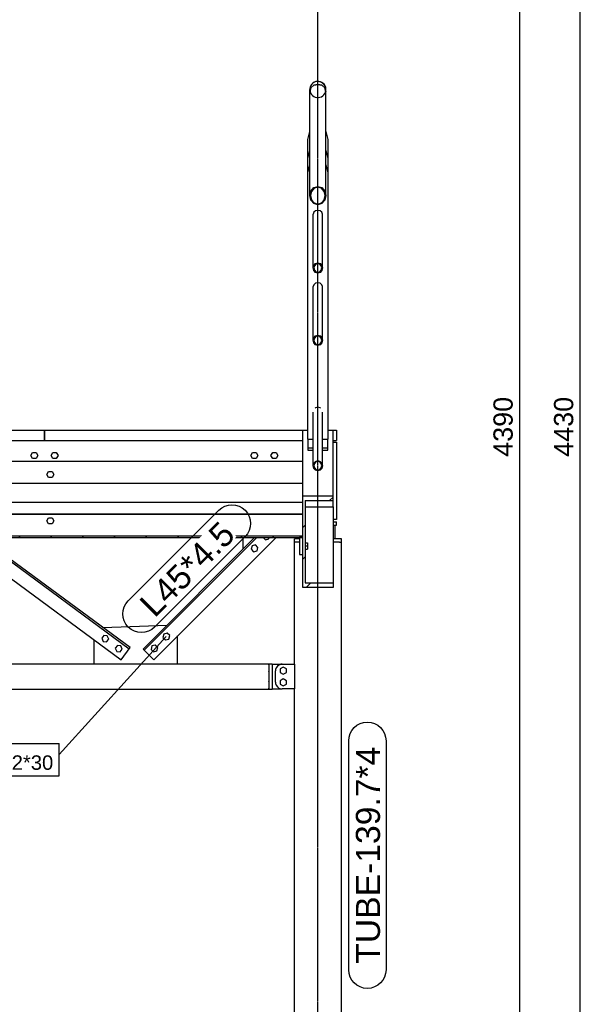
# Model space of a CAD drawing. Header units: millimetres. Extents: x 25 to 224619, y 20 to 11454.
# Tile 65 of 105: x 151490 to 153156, y 1909 to 4836. Entities that reach past the tile are written whole.
import ezdxf

# ---------------------------------------------------------------- set-up
doc = ezdxf.new("R2010")
doc.units = ezdxf.units.MM
doc.linetypes.add('DXK_LINE_DOT3', pattern=[5.9187, 2.979, -0.9799, 0.9799, -0.9799])
for name, color, linetype in [('ACIER_COUPE', 7, 'Continuous'), ('ACIER_HACHURES', 7, 'Continuous'), ('ACIER_VISIBLE', 7, 'Continuous'), ('BOULONS', 7, 'Continuous'), ('COTATIONS', 7, 'Continuous'), ('MAILLAGE', 7, 'Continuous'), ('REPERES', 7, 'Continuous')]:
    doc.layers.add(name, color=color, linetype=linetype)
doc.styles.add('Arial', font='arial.ttf', dxfattribs={"height": 0.2})

# ---------------------------------------------------------------- blocks, each defined once
blk = doc.blocks.new('GridLine-1649644-24727 - 24455')
at = {"layer": 'MAILLAGE', "color": 7, "linetype": 'DXK_LINE_DOT3'}
blk.add_line((152376.2, 600), (152376.2, 7140.3), dxfattribs=at)
blk = doc.blocks.new('Part-1649644-24460 - 24455')
at = {"layer": 'ACIER_VISIBLE', "color": 136, "linetype": 'Continuous'}
blk.add_line((150831.2, 3585.3), (152331.2, 3585.3), dxfattribs=at)
blk = doc.blocks.new('Part-1649644-24632 - 24455')
at = {"layer": 'ACIER_VISIBLE', "color": 136, "linetype": 'Continuous'}
for p, q in [((152240.7, 2920), (152270, 2920)), ((152240.7, 2846.8), (152270, 2846.8))]:
    blk.add_line(p, q, dxfattribs=at)
blk = doc.blocks.new('Part-1649644-24463 - 24455')
at = {"layer": 'ACIER_HACHURES', "linetype": 'Continuous'}
h = blk.add_hatch(dxfattribs=at)
h.set_pattern_fill('', scale=21, style=0, pattern_type=0)
h.set_pattern_definition([(45, (152331.155, 3420.72), (-47.146, 47.146), [])])
h.paths.add_polyline_path([(152421.2, 3420.7), (152331.2, 3420.7), (152331.2, 3147.8), (152421.2, 3147.8), (152421.2, 3162), (152338.2, 3162), (152338.2, 3406.5), (152421.2, 3406.5)])
at = {"layer": 'ACIER_COUPE', "color": 136, "linetype": 'Continuous'}
for p, q in [((152331.2, 3147.8), (152331.2, 3420.7)), ((152331.2, 3420.7), (152421.2, 3420.7)), ((152338.2, 3406.5), (152338.2, 3162)), ((152338.2, 3406.5), (152421.2, 3406.5)), ((152421.2, 3406.5), (152421.2, 3420.7)), ((152338.2, 3162), (152421.2, 3162)), ((152421.2, 3162), (152421.2, 3147.8)), ((152421.2, 3147.8), (152331.2, 3147.8))]:
    blk.add_line(p, q, dxfattribs=at)
at = {"layer": 'ACIER_VISIBLE', "color": 136, "linetype": 'Continuous'}
for p, q in [((152331.2, 3420.7), (152331.2, 3615.3)), ((152331.2, 3615.3), (152346.2, 3615.3)), ((152406.2, 3615.3), (152421.2, 3615.3)), ((152421.2, 3420.7), (152421.2, 3615.3)), ((152338.2, 3387.8), (152421.2, 3387.8)), ((152421.2, 3387.8), (152421.2, 3162))]:
    blk.add_line(p, q, dxfattribs=at)
blk = doc.blocks.new('Part-1649644-24465 - 24455')
at = {"layer": 'ACIER_VISIBLE', "color": 136, "linetype": 'Continuous'}
for p, q in [((152306.3, 2920), (152306.3, 3282.3)), ((152311.9, 3282.3), (152309.5, 3282.3)), ((152321.2, 3282.3), (152318.2, 3282.3)), ((152434.1, 3282.3), (152429.6, 3282.3)), ((152440.4, 3282.3), (152442.6, 3282.3)), ((152442.6, 3282.3), (152442.9, 3282.3)), ((152446, 1421.7), (152446, 3282.3)), ((152306.3, 1421.7), (152306.3, 2846.8))]:
    blk.add_line(p, q, dxfattribs=at)
blk = doc.blocks.new('Part-1649644-24467 - 24455')
at = {"layer": 'ACIER_VISIBLE', "color": 136, "linetype": 'Continuous'}
for p, q in [((152421.2, 3333.5), (152426.2, 3333.5)), ((152426.2, 3333.5), (152426.2, 3292.3))]:
    blk.add_line(p, q, dxfattribs=at)
blk = doc.blocks.new('Part-1649644-24470 - 24455')
at = {"layer": 'ACIER_VISIBLE', "color": 136, "linetype": 'Continuous'}
for p, q in [((152421.2, 3343.5), (152431.2, 3343.5)), ((152431.2, 3333.5), (152431.2, 3343.5)), ((152426.2, 3333.5), (152431.2, 3333.5))]:
    blk.add_line(p, q, dxfattribs=at)
blk = doc.blocks.new('Part-1649644-24630 - 24455')
at = {"layer": 'ACIER_VISIBLE', "color": 136, "linetype": 'Continuous'}
blk.add_line((152154.4, 3262.6), (152154.4, 3296.3), dxfattribs=at)
blk = doc.blocks.new('Part-1649644-24484 - 24455')
at = {"layer": 'ACIER_VISIBLE', "color": 136, "linetype": 'Continuous'}
for p, q in [((152331.2, 3615.3), (152346.2, 3615.3)), ((152406.2, 3615.3), (152421.2, 3615.3)), ((152338.2, 3387.8), (152421.2, 3387.8))]:
    blk.add_line(p, q, dxfattribs=at)
blk = doc.blocks.new('Bolt-1649644-24493 - 24455')
at = {"layer": 'BOULONS', "color": 7, "linetype": 'Continuous'}
for p, q in [((151523.3, 3540.3), (151528.4, 3549.3)), ((151528.4, 3549.3), (151538.8, 3549.3)), ((151538.8, 3549.3), (151544, 3540.3)), ((151583.3, 3540.3), (151588.4, 3549.3)), ((151588.4, 3549.3), (151598.8, 3549.3)), ((151598.8, 3549.3), (151604, 3540.3)), ((151528.4, 3531.3), (151523.3, 3540.3)), ((151538.8, 3531.3), (151528.4, 3531.3)), ((151544, 3540.3), (151538.8, 3531.3)), ((151588.4, 3531.3), (151583.3, 3540.3)), ((151598.8, 3531.3), (151588.4, 3531.3)), ((151604, 3540.3), (151598.8, 3531.3))]:
    blk.add_line(p, q, dxfattribs=at)
blk = doc.blocks.new('Bolt-1649644-24497 - 24455')
at = {"layer": 'BOULONS', "color": 7, "linetype": 'Continuous'}
for p, q in [((152176.8, 3540.3), (152182, 3549.3)), ((152182, 3549.3), (152192.4, 3549.3)), ((152192.4, 3549.3), (152197.5, 3540.3)), ((152236.8, 3540.3), (152242, 3549.3)), ((152242, 3549.3), (152252.4, 3549.3)), ((152252.4, 3549.3), (152257.5, 3540.3)), ((152182, 3531.3), (152176.8, 3540.3)), ((152192.4, 3531.3), (152182, 3531.3)), ((152197.5, 3540.3), (152192.4, 3531.3)), ((152242, 3531.3), (152236.8, 3540.3)), ((152252.4, 3531.3), (152242, 3531.3)), ((152257.5, 3540.3), (152252.4, 3531.3))]:
    blk.add_line(p, q, dxfattribs=at)
blk = doc.blocks.new('Part-1649644-24509 - 24455')
at = {"layer": 'ACIER_HACHURES', "linetype": 'Continuous'}
h = blk.add_hatch(dxfattribs=at)
h.set_pattern_fill('', scale=21, style=0, pattern_type=0)
h.set_pattern_definition([(45, (150831.155, 3300.3), (-47.1463, 47.1463), [])])
h.paths.add_polyline_path([(152331.2, 3300.3), (150831.2, 3300.3), (150831.2, 3296.3), (152331.2, 3296.3)])
at = {"layer": 'ACIER_COUPE', "color": 136, "linetype": 'Continuous'}
for p, q in [((150831.2, 3300.3), (150831.2, 3296.3)), ((152331.2, 3300.3), (150831.2, 3300.3)), ((150831.2, 3296.3), (152331.2, 3296.3)), ((152331.2, 3296.3), (152331.2, 3300.3))]:
    blk.add_line(p, q, dxfattribs=at)
at = {"layer": 'ACIER_VISIBLE', "color": 136, "linetype": 'Continuous'}
blk.add_line((150831.2, 3366.2), (152331.2, 3366.2), dxfattribs=at)
blk = doc.blocks.new('Part-1649644-24510 - 24455')
at = {"layer": 'ACIER_HACHURES', "linetype": 'Continuous'}
h = blk.add_hatch(dxfattribs=at)
h.set_pattern_fill('', scale=21, style=0, pattern_type=0)
h.set_pattern_definition([(45, (152321.15, 3296.3), (-47.146, 47.146), [])])
h.paths.add_polyline_path([(152331.2, 3296.3), (152321.2, 3296.3), (152321.2, 3246.3), (152331.2, 3246.3)])
at = {"layer": 'ACIER_COUPE', "color": 136, "linetype": 'Continuous'}
for p, q in [((152331.2, 3296.3), (152321.2, 3296.3)), ((152321.2, 3296.3), (152321.2, 3246.3)), ((152331.2, 3246.3), (152331.2, 3296.3)), ((152321.2, 3246.3), (152331.2, 3246.3))]:
    blk.add_line(p, q, dxfattribs=at)
blk = doc.blocks.new('Part-1649644-24512 - 24455')
at = {"layer": 'ACIER_VISIBLE', "color": 136, "linetype": 'Continuous'}
for p, q in [((151556.2, 3366.2), (151556.2, 3366.5)), ((151606.2, 3366.2), (151606.2, 3366.5))]:
    blk.add_line(p, q, dxfattribs=at)
blk = doc.blocks.new('Part-1649644-24514 - 24455')
at = {"layer": 'ACIER_VISIBLE', "color": 136, "linetype": 'Continuous'}
for p, q in [((150831.2, 3523.7), (152331.2, 3523.7)), ((150831.2, 3457.8), (152331.2, 3457.8)), ((150831.2, 3401.5), (152331.2, 3401.5)), ((150831.2, 3366.5), (152331.2, 3366.5))]:
    blk.add_line(p, q, dxfattribs=at)
blk = doc.blocks.new('Bolt-1649644-24517 - 24455')
at = {"layer": 'BOULONS', "color": 7, "linetype": 'Continuous'}
for p, q in [((151570.8, 3345.8), (151576, 3354.8)), ((151576, 3336.8), (151570.8, 3345.8)), ((151576, 3354.8), (151586.4, 3354.8)), ((151586.4, 3336.8), (151576, 3336.8)), ((151586.4, 3354.8), (151591.5, 3345.8)), ((151591.5, 3345.8), (151586.4, 3336.8))]:
    blk.add_line(p, q, dxfattribs=at)
blk = doc.blocks.new('Bolt-1649644-24521 - 24455')
at = {"layer": 'BOULONS', "color": 7, "linetype": 'Continuous'}
for p, q in [((151570.8, 3483.9), (151576, 3492.9)), ((151576, 3474.9), (151570.8, 3483.9)), ((151576, 3492.9), (151586.4, 3492.9)), ((151586.4, 3492.9), (151591.5, 3483.9)), ((151591.5, 3483.9), (151586.4, 3474.9)), ((151586.4, 3474.9), (151576, 3474.9))]:
    blk.add_line(p, q, dxfattribs=at)
blk = doc.blocks.new('Part-1649644-24682 - 24455')
at = {"layer": 'ACIER_HACHURES', "linetype": 'Continuous'}
h = blk.add_hatch(dxfattribs=at)
h.set_pattern_fill('', scale=21, style=0, pattern_type=0)
h.set_pattern_definition([(45, (152387.8, 4105.365), (-47.146, 47.146), [])])
h.paths.add_polyline_path([(152389.6, 4097.7), (152387.8, 4105.4), (152382.9, 4111), (152376.2, 4113), (152369.4, 4111), (152364.5, 4105.4), (152362.7, 4097.7), (152364.5, 4090.1), (152369.4, 4084.5), (152376.2, 4082.4), (152382.9, 4084.5), (152387.8, 4090.1)])
h.paths.add_polyline_path([(152381.9, 4086.4), (152376.2, 4084.7), (152370.4, 4086.4), (152366.2, 4091.2), (152364.7, 4097.7), (152366.2, 4104.2), (152370.4, 4109), (152376.2, 4110.7), (152381.9, 4109), (152386.1, 4104.2), (152387.6, 4097.7), (152386.1, 4091.2)])
at = {"layer": 'ACIER_COUPE', "color": 136, "linetype": 'Continuous'}
for p, q in [((152362.7, 4097.7), (152364.5, 4105.4)), ((152364.5, 4090.1), (152362.7, 4097.7)), ((152364.5, 4105.4), (152369.4, 4111)), ((152366.2, 4104.2), (152364.7, 4097.7)), ((152364.7, 4097.7), (152366.2, 4091.2)), ((152370.4, 4109), (152366.2, 4104.2)), ((152369.4, 4111), (152376.2, 4113)), ((152376.2, 4110.7), (152370.4, 4109)), ((152376.2, 4113), (152382.9, 4111)), ((152381.9, 4109), (152376.2, 4110.7)), ((152386.1, 4104.2), (152381.9, 4109)), ((152382.9, 4111), (152387.8, 4105.4)), ((152387.6, 4097.7), (152386.1, 4104.2)), ((152386.1, 4091.2), (152387.6, 4097.7)), ((152387.8, 4105.4), (152389.6, 4097.7)), ((152389.6, 4097.7), (152387.8, 4090.1)), ((152369.4, 4084.5), (152364.5, 4090.1)), ((152366.2, 4091.2), (152370.4, 4086.4)), ((152376.2, 4082.4), (152369.4, 4084.5)), ((152370.4, 4086.4), (152376.2, 4084.7)), ((152376.2, 4084.7), (152381.9, 4086.4)), ((152382.9, 4084.5), (152376.2, 4082.4)), ((152381.9, 4086.4), (152386.1, 4091.2)), ((152387.8, 4090.1), (152382.9, 4084.5))]:
    blk.add_line(p, q, dxfattribs=at)
at = {"layer": 'ACIER_VISIBLE', "color": 136, "linetype": 'Continuous'}
for p, q in [((152364.5, 4263), (152362.7, 4257.1)), ((152362.7, 4097.7), (152362.7, 4257.1)), ((152369.4, 4267.3), (152364.5, 4263)), ((152376.2, 4268.9), (152369.4, 4267.3)), ((152382.9, 4267.3), (152376.2, 4268.9)), ((152387.8, 4263), (152382.9, 4267.3)), ((152389.6, 4257.1), (152387.8, 4263)), ((152389.6, 4097.7), (152389.6, 4257.1))]:
    blk.add_line(p, q, dxfattribs=at)
blk = doc.blocks.new('Part-1649644-24684 - 24455')
at = {"layer": 'ACIER_HACHURES', "linetype": 'Continuous'}
h = blk.add_hatch(dxfattribs=at)
h.set_pattern_fill('', scale=21, style=0, pattern_type=0)
h.set_pattern_definition([(45, (152387.8, 3517.325), (-47.146, 47.146), [])])
h.paths.add_polyline_path([(152389.6, 3509.7), (152387.8, 3517.3), (152382.9, 3522.9), (152376.2, 3525), (152369.4, 3522.9), (152364.5, 3517.3), (152362.7, 3509.7), (152364.5, 3502), (152369.4, 3496.4), (152376.2, 3494.4), (152382.9, 3496.4), (152387.8, 3502)])
h.paths.add_polyline_path([(152381.9, 3498.4), (152376.2, 3496.7), (152370.4, 3498.4), (152366.2, 3503.2), (152364.7, 3509.7), (152366.2, 3516.2), (152370.4, 3521), (152376.2, 3522.7), (152381.9, 3521), (152386.1, 3516.2), (152387.6, 3509.7), (152386.1, 3503.2)])
at = {"layer": 'ACIER_COUPE', "color": 136, "linetype": 'Continuous'}
for p, q in [((152362.7, 3509.7), (152364.5, 3517.3)), ((152364.5, 3517.3), (152369.4, 3522.9)), ((152366.2, 3516.2), (152364.7, 3509.7)), ((152370.4, 3521), (152366.2, 3516.2)), ((152369.4, 3522.9), (152376.2, 3525)), ((152376.2, 3522.7), (152370.4, 3521)), ((152376.2, 3525), (152382.9, 3522.9)), ((152381.9, 3521), (152376.2, 3522.7)), ((152386.1, 3516.2), (152381.9, 3521)), ((152382.9, 3522.9), (152387.8, 3517.3)), ((152387.6, 3509.7), (152386.1, 3516.2)), ((152387.8, 3517.3), (152389.6, 3509.7)), ((152364.5, 3502), (152362.7, 3509.7)), ((152369.4, 3496.4), (152364.5, 3502)), ((152364.7, 3509.7), (152366.2, 3503.2)), ((152366.2, 3503.2), (152370.4, 3498.4)), ((152376.2, 3494.4), (152369.4, 3496.4)), ((152370.4, 3498.4), (152376.2, 3496.7)), ((152376.2, 3496.7), (152381.9, 3498.4)), ((152382.9, 3496.4), (152376.2, 3494.4)), ((152381.9, 3498.4), (152386.1, 3503.2)), ((152387.8, 3502), (152382.9, 3496.4)), ((152386.1, 3503.2), (152387.6, 3509.7)), ((152389.6, 3509.7), (152387.8, 3502))]:
    blk.add_line(p, q, dxfattribs=at)
at = {"layer": 'ACIER_VISIBLE', "color": 136, "linetype": 'Continuous'}
for p, q in [((152362.7, 3509.7), (152362.7, 3669)), ((152369.4, 3682), (152368.3, 3681)), ((152376.2, 3683.6), (152369.4, 3682)), ((152382.9, 3682), (152376.2, 3683.6)), ((152384, 3681), (152382.9, 3682)), ((152389.6, 3509.7), (152389.6, 3669))]:
    blk.add_line(p, q, dxfattribs=at)
blk = doc.blocks.new('Part-1649644-24537 - 24455')
at = {"layer": 'ACIER_VISIBLE', "color": 136, "linetype": 'Continuous'}
blk.add_line((152421.2, 3387.8), (152421.2, 3406.5), dxfattribs=at)
blk = doc.blocks.new('Part-1649644-24681 - 24455')
at = {"layer": 'ACIER_HACHURES', "linetype": 'Continuous'}
h = blk.add_hatch(dxfattribs=at)
h.set_pattern_fill('', scale=21, style=0, pattern_type=0)
h.set_pattern_definition([(45, (152397.07, 4326.45), (-47.146, 47.146), [])])
h.paths.add_polyline_path([(152400.3, 4312.7), (152397.1, 4326.4), (152388.2, 4336.5), (152376.2, 4340.2), (152364.1, 4336.5), (152355.2, 4326.4), (152352, 4312.7), (152355.2, 4299), (152364.1, 4288.9), (152376.2, 4285.3), (152388.2, 4288.9), (152397.1, 4299)])
h.paths.add_polyline_path([(152387.2, 4290.9), (152376.2, 4287.5), (152365.1, 4290.9), (152357, 4300.1), (152354, 4312.7), (152357, 4325.3), (152365.1, 4334.5), (152376.2, 4337.9), (152387.2, 4334.5), (152395.3, 4325.3), (152398.3, 4312.7), (152395.3, 4300.1)])
at = {"layer": 'ACIER_COUPE', "color": 136, "linetype": 'Continuous'}
for p, q in [((152355.2, 4326.4), (152364.1, 4336.5)), ((152365.1, 4334.5), (152357, 4325.3)), ((152364.1, 4336.5), (152376.2, 4340.2)), ((152376.2, 4337.9), (152365.1, 4334.5)), ((152376.2, 4340.2), (152388.2, 4336.5)), ((152387.2, 4334.5), (152376.2, 4337.9)), ((152395.3, 4325.3), (152387.2, 4334.5)), ((152388.2, 4336.5), (152397.1, 4326.4)), ((152352, 4312.7), (152355.2, 4326.4)), ((152355.2, 4299), (152352, 4312.7)), ((152357, 4325.3), (152354, 4312.7)), ((152354, 4312.7), (152357, 4300.1)), ((152398.3, 4312.7), (152395.3, 4325.3)), ((152395.3, 4300.1), (152398.3, 4312.7)), ((152397.1, 4326.4), (152400.3, 4312.7)), ((152400.3, 4312.7), (152397.1, 4299)), ((152364.1, 4288.9), (152355.2, 4299)), ((152357, 4300.1), (152365.1, 4290.9)), ((152376.2, 4285.3), (152364.1, 4288.9)), ((152365.1, 4290.9), (152376.2, 4287.5)), ((152376.2, 4287.5), (152387.2, 4290.9)), ((152388.2, 4288.9), (152376.2, 4285.3)), ((152387.2, 4290.9), (152395.3, 4300.1)), ((152397.1, 4299), (152388.2, 4288.9))]:
    blk.add_line(p, q, dxfattribs=at)
at = {"layer": 'ACIER_VISIBLE', "color": 136, "linetype": 'Continuous'}
for p, q in [((152355.2, 4632.7), (152352, 4622.1)), ((152364.1, 4640.5), (152355.2, 4632.7)), ((152376.2, 4643.4), (152364.1, 4640.5)), ((152388.2, 4640.5), (152376.2, 4643.4)), ((152388.2, 4640.5), (152397.1, 4632.7)), ((152400.3, 4622.1), (152397.1, 4632.7)), ((152352, 4312.7), (152352, 4622.1)), ((152400.3, 4312.7), (152400.3, 4622.1))]:
    blk.add_line(p, q, dxfattribs=at)
blk = doc.blocks.new('Bolt-1649644-24540 - 24455')
at = {"layer": 'BOULONS', "color": 7, "linetype": 'Continuous'}
for p, q in [((152338.2, 3280.3), (152345.7, 3280.3)), ((152345.7, 3280.3), (152345.7, 3262.3)), ((152338.2, 3271.3), (152345.7, 3271.3)), ((152338.2, 3262.3), (152345.7, 3262.3))]:
    blk.add_line(p, q, dxfattribs=at)
blk = doc.blocks.new('Part-1649644-24545 - 24455')
at = {"layer": 'ACIER_VISIBLE', "color": 136, "linetype": 'Continuous'}
for p, q in [((152321.2, 3292.3), (152306.3, 3292.3)), ((152306.3, 3282.3), (152306.3, 3292.3)), ((152309.5, 3282.3), (152306.3, 3282.3)), ((152318.2, 3282.3), (152311.9, 3282.3)), ((152446, 3292.3), (152421.2, 3292.3)), ((152429.6, 3282.3), (152421.2, 3282.3)), ((152440.4, 3282.3), (152434.1, 3282.3)), ((152442.9, 3282.3), (152443.6, 3282.3)), ((152443.6, 3282.3), (152446, 3282.3)), ((152446, 3282.3), (152446, 3292.3))]:
    blk.add_line(p, q, dxfattribs=at)
blk = doc.blocks.new('Part-1649644-24549 - 24455')
at = {"layer": 'ACIER_VISIBLE', "color": 136, "linetype": 'Continuous'}
for p, q in [((152421.2, 3580.3), (152431.2, 3580.3)), ((152431.2, 3580.3), (152431.2, 3350.3)), ((152431.2, 3350.3), (152421.2, 3350.3))]:
    blk.add_line(p, q, dxfattribs=at)
blk = doc.blocks.new('Part-1649644-24660 - 24455')
at = {"layer": 'ACIER_VISIBLE', "color": 136, "linetype": 'Continuous'}
for p, q in [((151563.6, 3615.3), (152346.2, 3615.3)), ((151563.6, 3585.3), (151563.6, 3615.3)), ((152406.2, 3615.3), (152431.1, 3615.3)), ((152431.1, 3615.3), (152431.1, 3585.3)), ((151563.6, 3585.3), (152331.2, 3585.3)), ((152421.2, 3585.3), (152431.1, 3585.3))]:
    blk.add_line(p, q, dxfattribs=at)
blk = doc.blocks.new('Part-1649644-24569 - 24455')
at = {"layer": 'ACIER_VISIBLE', "color": 136, "linetype": 'Continuous'}
for p, q in [((149161.6, 2921.4), (149461.8, 2921.4)), ((149161.6, 2918.6), (149161.6, 2918.5)), ((149161.6, 2918.5), (149161.6, 2918.2)), ((149161.6, 2898.4), (149161.6, 2897.9)), ((149161.6, 2897.9), (149161.6, 2897.3)), ((149708.7, 2921.4), (150563.5, 2921.4)), ((150830.5, 2921.4), (151710.7, 2921.4)), ((151959.4, 2921.4), (152230.7, 2921.4)), ((152230.7, 2918.5), (152230.7, 2918.6)), ((152230.7, 2918.2), (152230.7, 2918.5)), ((152230.7, 2897.9), (152230.7, 2898.4)), ((152230.7, 2897.3), (152230.7, 2897.9)), ((149161.6, 2869.4), (149161.6, 2868.8)), ((149161.6, 2868.8), (149161.6, 2868.3)), ((152230.7, 2868.8), (152230.7, 2869.4)), ((152230.7, 2868.3), (152230.7, 2868.8)), ((149161.6, 2848.5), (149161.6, 2848.2)), ((149161.6, 2848.2), (149161.6, 2848.1)), ((149161.6, 2845.3), (152230.7, 2845.3)), ((152230.7, 2848.2), (152230.7, 2848.5)), ((152230.7, 2848.1), (152230.7, 2848.2))]:
    blk.add_line(p, q, dxfattribs=at)
blk = doc.blocks.new('Part-1649644-24571 - 24455')
at = {"layer": 'ACIER_VISIBLE', "color": 136, "linetype": 'Continuous'}
for p, q in [((152250.4, 2903.9), (152250, 2900)), ((152250, 2866.8), (152250, 2900)), ((152270, 2919.9), (152266.1, 2919.6)), ((152270, 2919.9), (152306.3, 2919.9)), ((152306.3, 2919.9), (152306.3, 2846.8)), ((152250, 2866.8), (152250.3, 2862.9)), ((152266.1, 2847.1), (152270, 2846.8)), ((152306.3, 2846.8), (152270, 2846.8))]:
    blk.add_line(p, q, dxfattribs=at)
for centre, start, end in [((152270, 2899.9), 101.2484, 168.7387), ((152270, 2866.8), 191.2371, 258.7371)]:
    blk.add_arc(centre, 20, start, end, dxfattribs=at)
blk = doc.blocks.new('Part-1649644-24604 - 24455')
at = {"layer": 'ACIER_VISIBLE', "color": 136, "linetype": 'Continuous'}
for p, q in [((151299.1, 3296.3), (151791.2, 2933.2)), ((151367.3, 3296.3), (151815.2, 2965.8)), ((151817.9, 2969.4), (151374.9, 3296.3)), ((151791.2, 2933.2), (151817.9, 2969.4))]:
    blk.add_line(p, q, dxfattribs=at)
blk = doc.blocks.new('Part-1649644-24605 - 24455')
at = {"layer": 'ACIER_VISIBLE', "color": 136, "linetype": 'Continuous'}
for p, q in [((151856.9, 2965), (152188.1, 3296.3)), ((151860, 2961.8), (152194.5, 3296.3)), ((152251.8, 3296.3), (151888.7, 2933.2)), ((151888.7, 2933.2), (151856.9, 2965))]:
    blk.add_line(p, q, dxfattribs=at)
blk = doc.blocks.new('Part-1649644-24626 - 24455')
at = {"layer": 'ACIER_VISIBLE', "color": 136, "linetype": 'Continuous'}
for p, q in [((151737.4, 3028.8), (151927.6, 3035.7)), ((151710.7, 2992.6), (151710.7, 2921.2)), ((151959.4, 2921.2), (151959.4, 3003.9)), ((151710.7, 2921.2), (151959.4, 2921.2))]:
    blk.add_line(p, q, dxfattribs=at)
blk = doc.blocks.new('Bolt-1649644-24627 - 24455')
at = {"layer": 'BOULONS', "color": 7, "linetype": 'Continuous'}
for p, q in [((151740, 3005.4), (151733.9, 2997)), ((151733.9, 2997), (151738, 2987.5)), ((151738, 2987.5), (151748.4, 2986.3)), ((151750.4, 3004.2), (151740, 3005.4)), ((151748.4, 2986.3), (151754.5, 2994.7)), ((151754.5, 2994.7), (151750.4, 3004.2)), ((151780.3, 2975.7), (151774.1, 2967.3)), ((151774.1, 2967.3), (151778.3, 2957.8)), ((151778.3, 2957.8), (151788.6, 2956.6)), ((151790.6, 2974.5), (151780.3, 2975.7)), ((151788.6, 2956.6), (151794.8, 2965)), ((151794.8, 2965), (151790.6, 2974.5))]:
    blk.add_line(p, q, dxfattribs=at)
blk = doc.blocks.new('Bolt-1649644-24628 - 24455')
at = {"layer": 'BOULONS', "color": 7, "linetype": 'Continuous'}
for p, q in [((151918.5, 3009.5), (151915.8, 2999.5)), ((151915.8, 2999.5), (151923.1, 2992.1)), ((151928.5, 3012.2), (151918.5, 3009.5)), ((151923.1, 2992.1), (151933.2, 2994.8)), ((151935.8, 3004.8), (151928.5, 3012.2)), ((151933.2, 2994.8), (151935.8, 3004.8)), ((151883.1, 2974.1), (151880.4, 2964.1)), ((151880.4, 2964.1), (151887.8, 2956.8)), ((151893.1, 2976.8), (151883.1, 2974.1)), ((151887.8, 2956.8), (151897.8, 2959.4)), ((151900.5, 2969.5), (151893.1, 2976.8)), ((151897.8, 2959.4), (151900.5, 2969.5))]:
    blk.add_line(p, q, dxfattribs=at)
blk = doc.blocks.new('Bolt-1649644-24631 - 24455')
at = {"layer": 'BOULONS', "color": 7, "linetype": 'Continuous'}
for p, q in [((152214.1, 3296.3), (152220.7, 3289.7)), ((152220.7, 3289.7), (152230.7, 3292.4)), ((152230.7, 3292.4), (152231.8, 3296.3)), ((152180.7, 3271.7), (152178, 3261.7)), ((152178, 3261.7), (152185.3, 3254.3)), ((152190.7, 3274.4), (152180.7, 3271.7)), ((152185.3, 3254.3), (152195.4, 3257)), ((152198.1, 3267), (152190.7, 3274.4)), ((152195.4, 3257), (152198.1, 3267))]:
    blk.add_line(p, q, dxfattribs=at)
blk = doc.blocks.new('Bolt-1649644-24633 - 24455')
at = {"layer": 'BOULONS', "color": 7, "linetype": 'Continuous'}
for p, q in [((152273.5, 2911.2), (152264.5, 2906)), ((152264.5, 2906), (152264.5, 2895.7)), ((152282.5, 2906), (152273.5, 2911.2)), ((152282.5, 2895.6), (152282.5, 2906)), ((152264.5, 2895.7), (152273.5, 2890.5)), ((152273.5, 2876.2), (152264.5, 2871)), ((152264.5, 2871), (152264.5, 2860.7)), ((152273.5, 2890.5), (152282.5, 2895.6)), ((152282.5, 2871), (152273.5, 2876.2)), ((152282.5, 2860.6), (152282.5, 2871)), ((152264.5, 2860.7), (152273.5, 2855.5)), ((152273.5, 2855.5), (152282.5, 2860.6))]:
    blk.add_line(p, q, dxfattribs=at)
blk = doc.blocks.new('Part-1649644-24635 - 24455')
at = {"layer": 'ACIER_VISIBLE', "color": 136, "linetype": 'Continuous'}
for p, q in [((152230.7, 2921.4), (152230.7, 2920.9)), ((152230.7, 2921.4), (152240.7, 2921.4)), ((152230.7, 2920.9), (152230.7, 2918.6)), ((152230.7, 2918.2), (152230.7, 2917.3)), ((152230.7, 2917.3), (152230.7, 2898.4)), ((152230.7, 2897.3), (152230.7, 2869.4)), ((152240.7, 2921.4), (152240.7, 2845.3)), ((152230.7, 2868.3), (152230.7, 2848.5)), ((152230.7, 2848.1), (152230.7, 2847.2)), ((152230.7, 2847.2), (152230.7, 2845.3)), ((152230.7, 2845.3), (152240.7, 2845.3))]:
    blk.add_line(p, q, dxfattribs=at)
blk = doc.blocks.new('Part-1649644-24659 - 24455')
at = {"layer": 'ACIER_VISIBLE', "color": 136, "linetype": 'Continuous'}
for p, q in [((150696.1, 3615.3), (150756.2, 3615.3)), ((150696.1, 3585.3), (150696.1, 3615.3)), ((150816.2, 3615.3), (151563.6, 3615.3)), ((151563.6, 3615.3), (151563.6, 3585.3)), ((150696.1, 3585.3), (150741.2, 3585.3)), ((150831.2, 3585.3), (151563.6, 3585.3))]:
    blk.add_line(p, q, dxfattribs=at)
blk = doc.blocks.new('Part-1649644-24661 - 24455')
at = {"layer": 'ACIER_VISIBLE', "color": 136, "linetype": 'Continuous'}
for p, q in [((152346.2, 4380), (152352, 4404.1)), ((152400.3, 4404.1), (152406.2, 4380)), ((152346.2, 3589.2), (152346.2, 4380)), ((152406.2, 4380), (152406.2, 3589.2)), ((152346.2, 3589.2), (152362.7, 3589.2)), ((152389.6, 3589.2), (152406.2, 3589.2))]:
    blk.add_line(p, q, dxfattribs=at)
blk = doc.blocks.new('Part-1649644-24663 - 24455')
at = {"layer": 'ACIER_VISIBLE', "color": 136, "linetype": 'Continuous'}
for p, q in [((152346.2, 3589.2), (152346.2, 3556.3)), ((152406.2, 3556.3), (152406.2, 3589.2)), ((152346.2, 3563.3), (152362.7, 3563.3)), ((152346.2, 3556.3), (152362.7, 3556.3)), ((152389.6, 3563.3), (152406.2, 3563.3)), ((152389.6, 3556.3), (152406.2, 3556.3))]:
    blk.add_line(p, q, dxfattribs=at)
blk = doc.blocks.new('Part-1649644-24683 - 24455')
at = {"layer": 'ACIER_HACHURES', "linetype": 'Continuous'}
h = blk.add_hatch(dxfattribs=at)
h.set_pattern_fill('', scale=21, style=0, pattern_type=0)
h.set_pattern_definition([(45, (152387.8, 3890.365), (-47.146, 47.146), [])])
h.paths.add_polyline_path([(152389.6, 3882.7), (152387.8, 3890.4), (152382.9, 3896), (152376.2, 3898), (152369.4, 3896), (152364.5, 3890.4), (152362.7, 3882.7), (152364.5, 3875.1), (152369.4, 3869.5), (152376.2, 3867.4), (152382.9, 3869.5), (152387.8, 3875.1)])
h.paths.add_polyline_path([(152381.9, 3871.4), (152376.2, 3869.7), (152370.4, 3871.4), (152366.2, 3876.2), (152364.7, 3882.7), (152366.2, 3889.2), (152370.4, 3894), (152376.2, 3895.7), (152381.9, 3894), (152386.1, 3889.2), (152387.6, 3882.7), (152386.1, 3876.2)])
at = {"layer": 'ACIER_COUPE', "color": 136, "linetype": 'Continuous'}
for p, q in [((152364.5, 3890.4), (152369.4, 3896)), ((152370.4, 3894), (152366.2, 3889.2)), ((152369.4, 3896), (152376.2, 3898)), ((152376.2, 3895.7), (152370.4, 3894)), ((152376.2, 3898), (152382.9, 3896)), ((152381.9, 3894), (152376.2, 3895.7)), ((152386.1, 3889.2), (152381.9, 3894)), ((152382.9, 3896), (152387.8, 3890.4)), ((152362.7, 3882.7), (152364.5, 3890.4)), ((152364.5, 3875.1), (152362.7, 3882.7)), ((152369.4, 3869.5), (152364.5, 3875.1)), ((152366.2, 3889.2), (152364.7, 3882.7)), ((152364.7, 3882.7), (152366.2, 3876.2)), ((152366.2, 3876.2), (152370.4, 3871.4)), ((152376.2, 3867.4), (152369.4, 3869.5)), ((152370.4, 3871.4), (152376.2, 3869.7)), ((152376.2, 3869.7), (152381.9, 3871.4)), ((152382.9, 3869.5), (152376.2, 3867.4)), ((152381.9, 3871.4), (152386.1, 3876.2)), ((152387.8, 3875.1), (152382.9, 3869.5)), ((152387.6, 3882.7), (152386.1, 3889.2)), ((152386.1, 3876.2), (152387.6, 3882.7)), ((152387.8, 3890.4), (152389.6, 3882.7)), ((152389.6, 3882.7), (152387.8, 3875.1))]:
    blk.add_line(p, q, dxfattribs=at)
at = {"layer": 'ACIER_VISIBLE', "color": 136, "linetype": 'Continuous'}
for p, q in [((152364.5, 4048), (152362.7, 4042.1)), ((152362.7, 3882.7), (152362.7, 4042.1)), ((152369.4, 4052.3), (152364.5, 4048)), ((152376.2, 4053.9), (152369.4, 4052.3)), ((152382.9, 4052.3), (152376.2, 4053.9)), ((152387.8, 4048), (152382.9, 4052.3)), ((152389.6, 4042.1), (152387.8, 4048)), ((152389.6, 3882.7), (152389.6, 4042.1))]:
    blk.add_line(p, q, dxfattribs=at)
blk = doc.blocks.new('Part-1649644-24709 - 24455')
at = {"layer": 'ACIER_VISIBLE', "color": 136, "linetype": 'Continuous'}
for start, end in [(30, 180), (0, 29.9627)]:
    blk.add_arc((152376.2, 4628.1), 24.1, start, end, dxfattribs=at)
blk = doc.blocks.new('Part-1649644-24714 - 24455')
at = {"layer": 'ACIER_VISIBLE', "color": 136, "linetype": 'Continuous'}
for p, q in [((152352, 4622.1), (152355.2, 4632.7)), ((152352, 4628), (152352, 4628.2)), ((152352, 4627.5), (152352, 4628)), ((152352, 4626.6), (152352, 4627.5)), ((152352, 4625.4), (152352, 4626.6)), ((152352, 4623.9), (152352, 4625.4)), ((152352, 4622.1), (152352, 4623.9)), ((152355.2, 4632.7), (152364.1, 4640.5)), ((152364.1, 4640.5), (152376.2, 4643.4)), ((152376.2, 4643.4), (152388.2, 4640.5)), ((152388.2, 4640.5), (152397.1, 4632.7)), ((152397.1, 4632.7), (152400.3, 4622.1)), ((152400.3, 4628), (152400.3, 4628.1)), ((152400.3, 4627.5), (152400.3, 4628)), ((152400.3, 4626.6), (152400.3, 4627.5)), ((152400.3, 4625.4), (152400.3, 4626.6)), ((152400.3, 4623.9), (152400.3, 4625.4)), ((152400.3, 4622.1), (152400.3, 4623.9))]:
    blk.add_line(p, q, dxfattribs=at)
for start, end in [(149.9802, 329.9802), (329.9802, 149.9802)]:
    blk.add_arc((152376.2, 4628.1), 24.1, start, end, dxfattribs=at)
blk = doc.blocks.new('Part-1649644-24718 - 24455')
at = {"layer": 'ACIER_VISIBLE', "color": 136, "linetype": 'Continuous'}
for p, q in [((152346.2, 4479.4), (152352, 4503.5)), ((152346.2, 4422.8), (152346.2, 4479.4)), ((152400.3, 4503.4), (152406.2, 4479.4)), ((152406.2, 4479.4), (152406.2, 4422.8))]:
    blk.add_line(p, q, dxfattribs=at)
blk = doc.blocks.new('Part-1649644-24719 - 24455')
at = {"layer": 'ACIER_VISIBLE', "color": 136, "linetype": 'Continuous'}
for p, q in [((152346.2, 4422.8), (152352, 4446.9)), ((152346.2, 4380), (152346.2, 4422.8)), ((152400.3, 4446.9), (152406.2, 4422.8)), ((152406.2, 4422.8), (152406.2, 4380))]:
    blk.add_line(p, q, dxfattribs=at)
blk = doc.blocks.new('StraightDimension-1649644-36927 - 24455')
at = {"layer": 'COTATIONS', "color": 7, "linetype": 'Continuous'}
blk.add_line((153156.2, 1410.3), (153156.2, 5840.3), dxfattribs=at)
at = {"color": 0}
blk.add_wipeout([(153147.2, 3726.2), (153063.2, 3726.2), (153063.2, 3524.4), (153147.2, 3524.4)], dxfattribs=at).dxf.layer = 'COTATIONS'
at = {"layer": 'COTATIONS', "color": 7, "style": 'Arial'}
blk.add_text('4430', height=57.3, rotation=90.0002, dxfattribs=at).set_placement((153135.2, 3536.4))
blk = doc.blocks.new('StraightDimension-1649644-36922 - 24455')
at = {"layer": 'COTATIONS', "color": 7, "linetype": 'Continuous'}
blk.add_line((152976.2, 1430.3), (152976.2, 5820.3), dxfattribs=at)
at = {"color": 0}
blk.add_wipeout([(152967.2, 3726.2), (152883.2, 3726.2), (152883.2, 3524.4), (152967.2, 3524.4)], dxfattribs=at).dxf.layer = 'COTATIONS'
at = {"layer": 'COTATIONS', "color": 7, "style": 'Arial'}
blk.add_text('4390', height=57.3, rotation=90.0002, dxfattribs=at).set_placement((152955.2, 3536.4))
blk = doc.blocks.new('Mark-1649644-34818 - 24455')
at = {"color": 0}
blk.add_wipeout([(152134.7, 3299.1), (152081.7, 3352.1), (151838, 3108.5), (151891.1, 3055.4)], dxfattribs=at).dxf.layer = 'REPERES'
blk.add_wipeout([(152134.7, 3299.1), (152081.7, 3352.1), (151838, 3108.5), (151891.1, 3055.4)], dxfattribs=at).dxf.layer = 'REPERES'
at = {"layer": 'REPERES', "color": 1, "linetype": 'Continuous'}
blk.add_lwpolyline([(151891.1, 3030, -1), (151812.6, 3108.5), (152081.7, 3377.6, -1), (152160.2, 3299.1), (151891.1, 3030)], format="xyb", close=True, dxfattribs=at)
at = {"layer": 'REPERES', "color": 7, "style": 'Arial'}
blk.add_text('L45*4.5', height=71.63, rotation=45.0001, dxfattribs=at).set_placement((151891.1, 3055.4))
blk = doc.blocks.new('Mark-1649644-26637 - 24455')
at = {"color": 0}
blk.add_wipeout([(152560.8, 2674.3), (152485.8, 2674.3), (152485.8, 2029.7), (152560.8, 2029.7)], dxfattribs=at).dxf.layer = 'REPERES'
blk.add_wipeout([(152560.8, 2674.3), (152485.8, 2674.3), (152485.8, 2029.7), (152560.8, 2029.7)], dxfattribs=at).dxf.layer = 'REPERES'
at = {"layer": 'REPERES', "color": 1, "linetype": 'Continuous'}
blk.add_lwpolyline([(152578.8, 2011.7, -1), (152467.8, 2011.7), (152467.8, 2692.3, -1), (152578.8, 2692.3), (152578.8, 2011.7)], format="xyb", close=True, dxfattribs=at)
at = {"layer": 'REPERES', "color": 7, "style": 'Arial'}
blk.add_text('TUBE-139.7*4', height=71.631, rotation=90.0002, dxfattribs=at).set_placement((152560.8, 2029.7))
blk = doc.blocks.new('Mark-1649644-34823 - 24455')
at = {"layer": 'REPERES', "color": 7, "linetype": 'Continuous'}
for p, q in [((151925.8, 3002.1), (151607.6, 2652)), ((150682, 2684), (151607.6, 2684)), ((150682, 2588), (150682, 2684)), ((151607.6, 2588), (151607.6, 2684)), ((150682, 2588), (151607.6, 2588))]:
    blk.add_line(p, q, dxfattribs=at)
at = {"color": 0}
for points in [[(150744.5, 2606), (150744.5, 2666), (150700, 2666), (150700, 2606)], [(151335.9, 2606), (151335.9, 2651), (150762.5, 2651), (150762.5, 2606)]]:
    blk.add_wipeout(points, dxfattribs=at).dxf.layer = 'REPERES'
for points in [[(150744.5, 2606), (150744.5, 2666), (150700, 2666), (150700, 2606)], [(151335.9, 2606), (151335.9, 2651), (150762.5, 2651), (150762.5, 2606)]]:
    blk.add_wipeout(points, dxfattribs=at).dxf.layer = 'REPERES'
at = {"layer": 'REPERES', "color": 136, "style": 'Arial'}
for s, height, p in [('2', 57.3, (150700, 2606)), ('Boulons SB8.8 tête H', 42.979, (150762.5, 2606))]:
    blk.add_text(s, height=height, dxfattribs=at).set_placement(p)
at = {"color": 0}
blk.add_wipeout([(151369.4, 2606), (151369.4, 2651), (151349.4, 2651), (151349.4, 2606)], dxfattribs=at).dxf.layer = 'REPERES'
blk.add_wipeout([(151369.4, 2606), (151369.4, 2651), (151349.4, 2651), (151349.4, 2606)], dxfattribs=at).dxf.layer = 'REPERES'
at = {"layer": 'REPERES', "color": 136, "style": 'Arial'}
blk.add_text('-', height=43, dxfattribs=at).set_placement((151349.4, 2606))
at = {"color": 0}
blk.add_wipeout([(151589.6, 2606), (151589.6, 2651), (151382.9, 2651), (151382.9, 2606)], dxfattribs=at).dxf.layer = 'REPERES'
blk.add_wipeout([(151589.6, 2606), (151589.6, 2651), (151382.9, 2651), (151382.9, 2606)], dxfattribs=at).dxf.layer = 'REPERES'
at = {"layer": 'REPERES', "color": 136, "style": 'Arial'}
blk.add_text('M12*30', height=42.98, dxfattribs=at).set_placement((151382.9, 2606))

msp = doc.modelspace()

# ---------------------------------------------------------------- block references
for name in ['GridLine-1649644-24727 - 24455', 'StraightDimension-1649644-36927 - 24455', 'StraightDimension-1649644-36922 - 24455', 'Part-1649644-24709 - 24455', 'Part-1649644-24714 - 24455', 'Part-1649644-24681 - 24455', 'Part-1649644-24718 - 24455', 'Part-1649644-24719 - 24455', 'Part-1649644-24661 - 24455', 'Part-1649644-24682 - 24455', 'Part-1649644-24683 - 24455', 'Part-1649644-24684 - 24455', 'Part-1649644-24659 - 24455', 'Part-1649644-24660 - 24455', 'Part-1649644-24463 - 24455', 'Part-1649644-24484 - 24455', 'Part-1649644-24460 - 24455', 'Part-1649644-24663 - 24455', 'Part-1649644-24549 - 24455', 'Bolt-1649644-24493 - 24455', 'Bolt-1649644-24497 - 24455', 'Part-1649644-24514 - 24455', 'Bolt-1649644-24521 - 24455', 'Part-1649644-24537 - 24455', 'Part-1649644-24509 - 24455', 'Part-1649644-24512 - 24455', 'Bolt-1649644-24517 - 24455', 'Part-1649644-24470 - 24455', 'Part-1649644-24467 - 24455', 'Part-1649644-24604 - 24455', 'Part-1649644-24605 - 24455', 'Part-1649644-24630 - 24455', 'Bolt-1649644-24631 - 24455', 'Part-1649644-24545 - 24455', 'Part-1649644-24465 - 24455', 'Part-1649644-24510 - 24455', 'Bolt-1649644-24540 - 24455', 'Part-1649644-24626 - 24455', 'Bolt-1649644-24627 - 24455', 'Bolt-1649644-24628 - 24455', 'Part-1649644-24569 - 24455', 'Part-1649644-24635 - 24455', 'Part-1649644-24632 - 24455', 'Part-1649644-24571 - 24455', 'Bolt-1649644-24633 - 24455']:
    msp.add_blockref(name, (0, 0))

# ---------------------------------------------------------------- next in the draw order: block references
for name in ['Mark-1649644-34818 - 24455', 'Mark-1649644-26637 - 24455']:
    msp.add_blockref(name, (0, 0))

# ---------------------------------------------------------------- next in the draw order: block references
msp.add_blockref('Mark-1649644-34823 - 24455', (0, 0))

doc.saveas('drawing.dxf')
